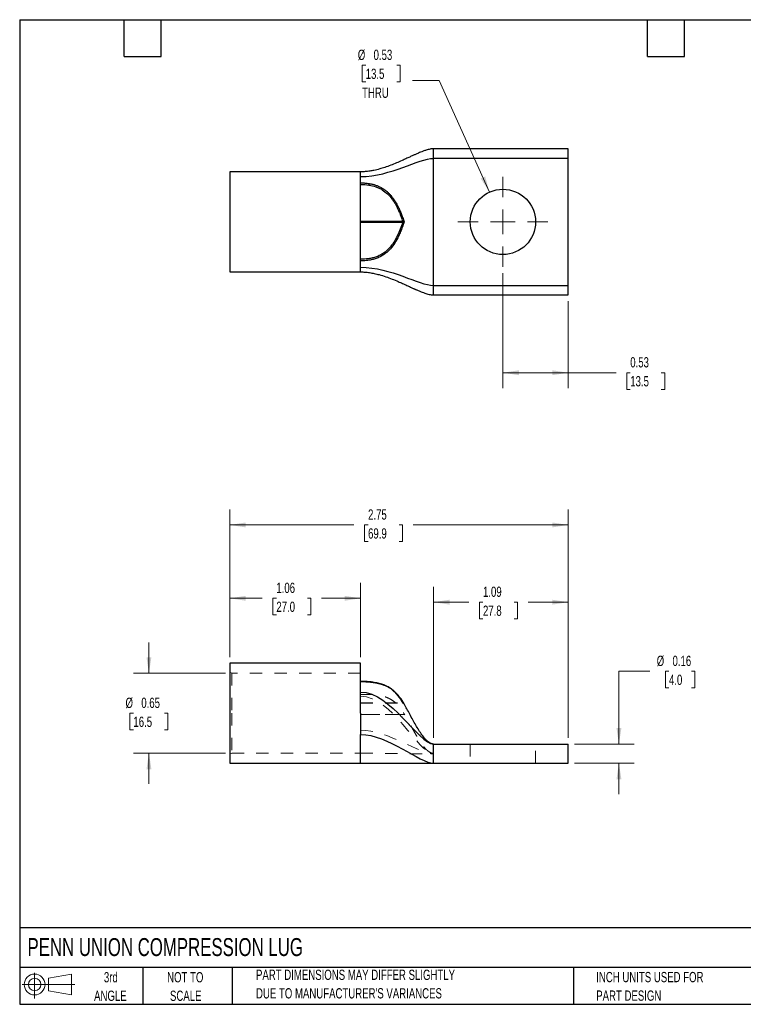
# Model space of a CAD drawing. Header units: inches. Extents: x 0.2 to 10.8, y 0.2 to 8.2.
# Tile 1 of 2: x 0.2 to 6.1, y 0.2 to 8.2. Entities that reach past the tile are written whole.
import ezdxf

# ---------------------------------------------------------------- set-up
doc = ezdxf.new("R2010")
doc.units = ezdxf.units.IN
doc.header["$MEASUREMENT"] = 0
doc.linetypes.add('HIDDEN', pattern=[0.075, 0.05, -0.025])
doc.layers.add('TEXT', color=140, linetype='Continuous', lineweight=25)
doc.styles.add('SLDTEXTSTYLE0', font='TXT', dxfattribs={"width": 0.7})
doc.dimstyles.new('SLDDIMSTYLE0', dxfattribs={"dimtxt": 0.084961, "dimasz": 0.13, "dimexe": 0, "dimexo": 0.0625, "dimgap": 0.02124, "dimtad": 0, "dimtih": 1, "dimtoh": 1, "dimrnd": 1e-09, "dimdsep": 46, "dimtxsty": 'SLDTEXTSTYLE0', "dimsah": 1, "dimcen": 0.09, "dimadec": 0, "dimazin": 2, "dimtfac": 1, "dimtmove": 0, "dimatfit": 0, "dimfxl": 0, "dimfrac": 2, "dimtolj": 1, "dimtzin": 12, "dimarcsym": 0})
doc.dimstyles.new('SLDDIMSTYLE1', dxfattribs={"dimtxt": 0.084961, "dimasz": 0.13, "dimexe": 0, "dimexo": 0.0625, "dimgap": 0.02124, "dimtad": 0, "dimtih": 1, "dimtoh": 1, "dimrnd": 1e-09, "dimzin": 12, "dimdsep": 46, "dimtxsty": 'SLDTEXTSTYLE0', "dimsah": 1, "dimcen": 0.09, "dimadec": 0, "dimazin": 3, "dimtfac": 1, "dimtofl": 0, "dimtmove": 0, "dimatfit": 3, "dimfxl": 0, "dimfrac": 2, "dimtolj": 1, "dimtzin": 12, "dimarcsym": 0})
doc.dimstyles.new('SLDDIMSTYLE2', dxfattribs={"dimtxt": 0.084961, "dimasz": 0.13, "dimexe": 0, "dimexo": 0.0625, "dimgap": 0.02124, "dimtad": 0, "dimtih": 1, "dimtoh": 1, "dimrnd": 1e-09, "dimdsep": 46, "dimtxsty": 'SLDTEXTSTYLE0', "dimsah": 1, "dimcen": 0.09, "dimadec": 0, "dimazin": 2, "dimtfac": 1, "dimtofl": 0, "dimtmove": 0, "dimatfit": 3, "dimfxl": 0, "dimfrac": 2, "dimtolj": 1, "dimtzin": 12, "dimarcsym": 0})
doc.dimstyles.new('SLDDIMSTYLE3', dxfattribs={"dimtxt": 0.084961, "dimasz": 0.13, "dimexe": 0, "dimexo": 0.0625, "dimgap": 0.02124, "dimtad": 0, "dimtih": 1, "dimtoh": 1, "dimrnd": 1e-09, "dimdsep": 46, "dimtxsty": 'SLDTEXTSTYLE0', "dimsah": 1, "dimcen": 0, "dimadec": 0, "dimazin": 2, "dimtfac": 1, "dimtofl": 0, "dimtmove": 0, "dimatfit": 3, "dimfxl": 0, "dimfrac": 2, "dimtolj": 1, "dimtzin": 12, "dimarcsym": 0})

# ---------------------------------------------------------------- blocks, each defined once
blk = doc.blocks.new('Block11')
at = {"color": 7, "linetype": 'Continuous', "lineweight": 18}
for p, q in [((0.1019, 0.2091), (0.1019, 0)), ((0.2157, 0.1641), (0.4006, 0.1981)), ((0.2157, 0.0628), (0.2157, 0.1641)), ((0.4006, 0.1981), (0.4006, 0.0288)), ((0, 0.1135), (0.4281, 0.1135)), ((0.2157, 0.0628), (0.4006, 0.0288))]:
    blk.add_line(p, q, dxfattribs=at)
for radius in [0.0846, 0.0506]:
    blk.add_circle((0.1019, 0.1135), radius, dxfattribs=at)
blk = doc.blocks.new('Block12')
at = {"color": 7, "linetype": 'Continuous'}
blk.add_blockref('Block11', (0, 0), dxfattribs=at)
blk = doc.blocks.new('_D')
at = {"color": 7, "linetype": 'Continuous', "lineweight": 0}
for p, q in [((5.3686, 2.9557), (5.1186, 2.9557)), ((5.1186, 2.9557), (5.1186, 2.3646)), ((5.5251, 2.9557), (5.4966, 2.9557)), ((5.4966, 2.9557), (5.4966, 2.8206)), ((5.7069, 2.9557), (5.7355, 2.9557)), ((5.7355, 2.9557), (5.7355, 2.8206)), ((5.4966, 2.8206), (5.5251, 2.8206)), ((5.7355, 2.8206), (5.7069, 2.8206)), ((4.7568, 2.3646), (5.2436, 2.3646)), ((4.7568, 2.2086), (5.2436, 2.2086)), ((5.1186, 2.2086), (5.1186, 1.9586))]:
    blk.add_line(p, q, dxfattribs=at)
at = {"color": 7, "linetype": 'Continuous', "lineweight": 18}
for points in [[(5.1186, 2.3646), (5.1386, 2.4946), (5.0986, 2.4946)], [(5.1186, 2.2086), (5.0986, 2.0786), (5.1386, 2.0786)]]:
    blk.add_solid(points, dxfattribs=at)
at = {"color": 7, "linetype": 'Continuous', "lineweight": 18, "char_height": 0.08333, "attachment_point": 1, "style": 'SLDTEXTSTYLE0'}
for s, insert in [('%%c', (5.4257, 3.0821)), ('0.16', (5.5539, 3.0821)), ('4.0', (5.5251, 2.928))]:
    blk.add_mtext(s, dxfattribs=dict(at, insert=insert))
blk = doc.blocks.new('_D_1')
at = {"color": 7, "linetype": 'Continuous', "lineweight": 0}
for p, q in [((3.6128, 2.4146), (3.6128, 3.6424)), ((4.7068, 2.4146), (4.7068, 3.6424)), ((3.6128, 3.5174), (3.8989, 3.5174)), ((4.014, 3.5174), (3.9855, 3.5174)), ((3.9855, 3.5174), (3.9855, 3.3824)), ((4.2665, 3.5174), (4.295, 3.5174)), ((4.295, 3.5174), (4.295, 3.3824)), ((4.7068, 3.5174), (4.3816, 3.5174)), ((3.9855, 3.3824), (4.014, 3.3824)), ((4.295, 3.3824), (4.2665, 3.3824))]:
    blk.add_line(p, q, dxfattribs=at)
at = {"color": 7, "linetype": 'Continuous', "lineweight": 18}
for points in [[(3.6128, 3.5174), (3.7428, 3.4974), (3.7428, 3.5374)], [(4.7068, 3.5174), (4.5768, 3.5374), (4.5768, 3.4974)]]:
    blk.add_solid(points, dxfattribs=at)
at = {"color": 7, "linetype": 'Continuous', "lineweight": 18, "char_height": 0.08333, "attachment_point": 1, "style": 'SLDTEXTSTYLE0'}
for s, insert in [('1.09', (4.014, 3.6438)), ('27.8', (4.014, 3.4898))]:
    blk.add_mtext(s, dxfattribs=dict(at, insert=insert))
blk = doc.blocks.new('_D_2')
at = {"color": 7, "linetype": 'Continuous', "lineweight": 0}
for p, q in [((1.9568, 3.0716), (1.9568, 3.6739)), ((3.0198, 3.0716), (3.0198, 3.6739)), ((1.9568, 3.5489), (2.22, 3.5489)), ((2.3352, 3.5489), (2.3066, 3.5489)), ((2.3066, 3.5489), (2.3066, 3.4139)), ((2.5876, 3.5489), (2.6162, 3.5489)), ((2.6162, 3.5489), (2.6162, 3.4139)), ((3.0198, 3.5489), (2.7028, 3.5489)), ((2.3066, 3.4139), (2.3352, 3.4139)), ((2.6162, 3.4139), (2.5876, 3.4139))]:
    blk.add_line(p, q, dxfattribs=at)
at = {"color": 7, "linetype": 'Continuous', "lineweight": 18}
for points in [[(1.9568, 3.5489), (2.0868, 3.5289), (2.0868, 3.5689)], [(3.0198, 3.5489), (2.8898, 3.5689), (2.8898, 3.5289)]]:
    blk.add_solid(points, dxfattribs=at)
at = {"color": 7, "linetype": 'Continuous', "lineweight": 18, "char_height": 0.08333, "attachment_point": 1, "style": 'SLDTEXTSTYLE0'}
for s, insert in [('1.06', (2.3352, 3.6754)), ('27.0', (2.3352, 3.5213))]:
    blk.add_mtext(s, dxfattribs=dict(at, insert=insert))
blk = doc.blocks.new('_D_3')
at = {"color": 7, "linetype": 'Continuous', "lineweight": 0}
for p, q in [((1.3001, 2.9401), (1.3001, 3.1901)), ((1.9224, 2.9401), (1.1751, 2.9401)), ((1.1739, 2.6148), (1.1453, 2.6148)), ((1.1453, 2.6148), (1.1453, 2.4798)), ((1.4263, 2.6148), (1.4549, 2.6148)), ((1.4549, 2.6148), (1.4549, 2.4798)), ((1.1453, 2.4798), (1.1739, 2.4798)), ((1.4549, 2.4798), (1.4263, 2.4798)), ((1.9224, 2.2901), (1.1751, 2.2901)), ((1.3001, 2.2901), (1.3001, 2.0401))]:
    blk.add_line(p, q, dxfattribs=at)
at = {"color": 7, "linetype": 'Continuous', "lineweight": 18}
for points in [[(1.3001, 2.9401), (1.3201, 3.0701), (1.2801, 3.0701)], [(1.3001, 2.2901), (1.2801, 2.1601), (1.3201, 2.1601)]]:
    blk.add_solid(points, dxfattribs=at)
at = {"color": 7, "linetype": 'Continuous', "lineweight": 18, "char_height": 0.08333, "attachment_point": 1, "style": 'SLDTEXTSTYLE0'}
for s, insert in [('%%c', (1.1097, 2.7413)), ('0.65', (1.238, 2.7413)), ('16.5', (1.1739, 2.5872))]:
    blk.add_mtext(s, dxfattribs=dict(at, insert=insert))
blk = doc.blocks.new('_D_4')
at = {"color": 7, "linetype": 'Continuous', "lineweight": 0}
for p, q in [((1.9568, 3.0716), (1.9568, 4.2699)), ((4.7068, 2.4146), (4.7068, 4.2699)), ((1.9568, 4.1449), (2.9653, 4.1449)), ((3.0804, 4.1449), (3.0519, 4.1449)), ((3.0519, 4.1449), (3.0519, 4.0098)), ((3.3329, 4.1449), (3.3614, 4.1449)), ((3.3614, 4.1449), (3.3614, 4.0098)), ((4.7068, 4.1449), (3.4481, 4.1449)), ((3.0519, 4.0098), (3.0804, 4.0098)), ((3.3614, 4.0098), (3.3329, 4.0098))]:
    blk.add_line(p, q, dxfattribs=at)
at = {"color": 7, "linetype": 'Continuous', "lineweight": 18}
for points in [[(1.9568, 4.1449), (2.0868, 4.1249), (2.0868, 4.1649)], [(4.7068, 4.1449), (4.5768, 4.1649), (4.5768, 4.1249)]]:
    blk.add_solid(points, dxfattribs=at)
at = {"color": 7, "linetype": 'Continuous', "lineweight": 18, "char_height": 0.08333, "attachment_point": 1, "style": 'SLDTEXTSTYLE0'}
for s, insert in [('2.75', (3.0804, 4.2713)), ('69.9', (3.0804, 4.1172))]:
    blk.add_mtext(s, dxfattribs=dict(at, insert=insert))
blk = doc.blocks.new('_D_7')
at = {"color": 7, "linetype": 'Continuous', "lineweight": 0}
for p, q in [((3.0611, 7.8799), (3.0326, 7.8799)), ((3.0326, 7.8799), (3.0326, 7.7449)), ((3.3136, 7.8799), (3.3421, 7.8799)), ((3.3421, 7.8799), (3.3421, 7.7449)), ((3.0326, 7.7449), (3.0611, 7.7449)), ((3.3421, 7.7449), (3.3136, 7.7449)), ((3.659, 7.7565), (3.4402, 7.7565)), ((4.0669, 6.8493), (3.659, 7.7565))]:
    blk.add_line(p, q, dxfattribs=at)
at = {"color": 7, "linetype": 'Continuous', "lineweight": 18}
blk.add_solid([(4.0669, 6.8493), (4.0318, 6.9761), (3.9954, 6.9597)], dxfattribs=at)
at = {"color": 7, "linetype": 'Continuous', "lineweight": 18, "char_height": 0.08333, "attachment_point": 1, "style": 'SLDTEXTSTYLE0'}
for s, insert in [('%%c', (2.997, 8.0063)), ('0.53', (3.1252, 8.0063)), ('13.5', (3.0611, 7.8523)), ('THRU', (3.032, 7.6982))]:
    blk.add_mtext(s, dxfattribs=dict(at, insert=insert))
blk = doc.blocks.new('_D_8')
at = {"color": 7, "linetype": 'Continuous', "lineweight": 0}
for p, q in [((4.1758, 6.1917), (4.1758, 5.2565)), ((4.7068, 5.9632), (4.7068, 5.2565)), ((4.1758, 5.3815), (4.7068, 5.3815)), ((4.7068, 5.3815), (5.0953, 5.3815)), ((5.2105, 5.3815), (5.182, 5.3815)), ((5.182, 5.3815), (5.182, 5.2465)), ((5.463, 5.3815), (5.4915, 5.3815)), ((5.4915, 5.3815), (5.4915, 5.2465)), ((5.182, 5.2465), (5.2105, 5.2465)), ((5.4915, 5.2465), (5.463, 5.2465))]:
    blk.add_line(p, q, dxfattribs=at)
at = {"color": 7, "linetype": 'Continuous', "lineweight": 18}
for points in [[(4.1758, 5.3815), (4.3058, 5.3615), (4.3058, 5.4015)], [(4.7068, 5.3815), (4.5768, 5.4015), (4.5768, 5.3615)]]:
    blk.add_solid(points, dxfattribs=at)
at = {"color": 7, "linetype": 'Continuous', "lineweight": 18, "char_height": 0.08333, "attachment_point": 1, "style": 'SLDTEXTSTYLE0'}
for s, insert in [('0.53', (5.2105, 5.508)), ('13.5', (5.2105, 5.3539))]:
    blk.add_mtext(s, dxfattribs=dict(at, insert=insert))
blk = doc.blocks.new('SW_CENTERMARKSYMBOL_0')
at = {"color": 0, "linetype": 'Continuous', "lineweight": 18}
for p, q in [((0, 0.2), (0, 0.3655)), ((0, 0), (0, 0.1)), ((-0.2, 0), (-0.3655, 0)), ((0, 0), (-0.1, 0)), ((0, 0), (0, -0.1)), ((0, 0), (0.1, 0)), ((0.2, 0), (0.3655, 0)), ((0, -0.2), (0, -0.3655))]:
    blk.add_line(p, q, dxfattribs=at)

msp = doc.modelspace()

# ---------------------------------------------------------------- linework, layer by layer
for p, q in [((4.7068, 7.2012), (3.6128, 7.2012)), ((4.7068, 7.1232), (4.7068, 7.2012)), ((3.6128, 6.0912), (3.6128, 7.1232)), ((4.7068, 7.1232), (3.6128, 7.1232)), ((4.7068, 6.0912), (4.7068, 7.1232)), ((3.0198, 7.0137), (1.9568, 7.0137)), ((1.9568, 7.0137), (1.9568, 6.2007)), ((3.0198, 6.2903), (3.0198, 6.924)), ((3.0198, 6.6122), (3.3614, 6.6122)), ((3.3614, 6.6022), (3.0198, 6.6022)), ((3.3614, 6.6022), (3.3614, 6.6122)), ((1.9568, 6.2007), (3.0198, 6.2007)), ((3.6128, 6.0912), (4.7068, 6.0912)), ((4.7068, 6.0132), (4.7068, 6.0912)), ((3.6128, 6.0132), (4.7068, 6.0132)), ((3.0198, 3.0216), (1.9568, 3.0216)), ((1.9568, 3.0216), (1.9568, 2.6151)), ((3.0198, 2.8697), (3.0198, 3.0216)), ((1.9568, 2.6151), (1.9568, 2.2086)), ((3.6128, 2.3646), (4.7068, 2.3646)), ((4.7068, 2.2086), (4.7068, 2.3646)), ((1.9568, 2.2086), (3.0198, 2.2086)), ((3.0198, 2.2086), (3.6128, 2.2086)), ((3.6128, 2.2086), (4.7068, 2.2086))]:
    msp.add_line(p, q)
at = {"color": 7, "linetype": 'HIDDEN', "lineweight": 18}
for p, q in [((1.9724, 2.9401), (1.9568, 2.9491)), ((1.9724, 2.9401), (1.9724, 2.6151)), ((3.0198, 2.9401), (1.9724, 2.9401)), ((3.0198, 2.8697), (3.0198, 2.8348)), ((3.0198, 2.768), (3.0198, 2.8348)), ((3.0198, 2.6054), (3.0198, 2.768)), ((3.3212, 2.764), (3.3326, 2.7509)), ((3.0198, 2.6995), (3.3614, 2.6995)), ((3.0198, 2.6981), (3.3614, 2.6981)), ((3.3614, 2.6995), (3.3614, 2.6981)), ((3.3734, 2.69), (3.372, 2.6916)), ((3.372, 2.6916), (3.3734, 2.69)), ((1.9724, 2.6151), (1.9724, 2.2901)), ((3.3766, 2.6054), (3.0198, 2.6054)), ((3.0198, 2.6054), (3.0198, 2.604)), ((3.0198, 2.604), (3.3773, 2.604)), ((3.9103, 2.3646), (3.9103, 2.2086)), ((4.4413, 2.2086), (4.4413, 2.3646)), ((1.9568, 2.2811), (1.9724, 2.2901)), ((1.9724, 2.2901), (3.0198, 2.2901)), ((3.6128, 2.2891), (3.6128, 2.2841))]:
    msp.add_line(p, q, dxfattribs=at)
at = {"color": 7, "linetype": 'HIDDEN', "lineweight": 18, "flags": 128}
msp.add_lwpolyline([(3.0889, 2.8671), (3.0888, 2.8683), (3.0887, 2.8693), (3.0885, 2.87), (3.0883, 2.8704), (3.088, 2.8706), (3.0877, 2.8704), (3.0874, 2.87), (3.0871, 2.8693)], dxfattribs=at)
msp.add_circle((4.1758, 6.6072), 0.2655)
for centre, radius, start, end in [((2.9946, 6.9254), 0.0945, 348.32325, 355.9243), ((3.265, 6.8115), 0.0199, 297.84976, 328.6396)]:
    msp.add_arc(centre, radius, start, end)
at = {"color": 7, "linetype": 'HIDDEN', "lineweight": 18}
msp.add_arc((3.2766, 2.7983), 0.00656, 53.76072, 110.95061, dxfattribs=at)
for points, knots in [([(3.6128, 7.2012), (3.608, 7.201), (3.5983, 7.2006), (3.5779, 7.1972), (3.554, 7.1908), (3.529, 7.182), (3.5084, 7.1739), (3.4917, 7.1669), (3.4779, 7.1609), (3.4624, 7.1541), (3.443, 7.1453), (3.4172, 7.1335), (3.3879, 7.1199), (3.3523, 7.1038), (3.3114, 7.0859), (3.265, 7.067), (3.2195, 7.0505), (3.1741, 7.0365), (3.1333, 7.0263), (3.0941, 7.0192), (3.0578, 7.0147), (3.0326, 7.014), (3.0198, 7.0137)], [0, 0, 0, 0, 0.0200983, 0.0407723, 0.0894271, 0.1335247, 0.1688937, 0.1994505, 0.2248794, 0.2455715, 0.2857369, 0.3345307, 0.3918655, 0.4526052, 0.5355721, 0.6193317, 0.703201, 0.7711875, 0.843908, 0.894428, 0.9463656, 1, 1, 1, 1]), ([(3.0198, 6.924), (3.0236, 6.924), (3.0313, 6.9239), (3.0428, 6.9235), (3.0543, 6.9228), (3.0658, 6.9217), (3.0773, 6.9204), (3.085, 6.9192), (3.0889, 6.9187)], [0, 0, 0, 0, 0.165243, 0.330717, 0.496677, 0.663374, 0.83106, 1, 1, 1, 1]), ([(3.0871, 6.9062), (3.1066, 6.9033), (3.1254, 6.8988), (3.1525, 6.8895), (3.1614, 6.886), (3.1787, 6.8779), (3.1871, 6.8733), (3.2111, 6.8586), (3.2255, 6.8473), (3.2518, 6.8221), (3.2637, 6.8083), (3.2743, 6.7939)], [0, 0, 0, 0, 0.25, 0.25, 0.375, 0.375, 0.5, 0.5, 0.75, 0.75, 1, 1, 1, 1]), ([(3.0889, 6.9187), (3.0928, 6.918), (3.1006, 6.9167), (3.1123, 6.9142), (3.1239, 6.9113), (3.1355, 6.908), (3.1525, 6.9023), (3.1746, 6.8932), (3.198, 6.8804), (3.2181, 6.8667), (3.235, 6.8531), (3.2514, 6.8376), (3.2674, 6.8203), (3.277, 6.8077), (3.282, 6.8012)], [0, 0, 0, 0, 0.049059, 0.098391, 0.148104, 0.198319, 0.249176, 0.371582, 0.499304, 0.590146, 0.684818, 0.784164, 0.888981, 1, 1, 1, 1]), ([(3.282, 6.8012), (3.2844, 6.7978), (3.2893, 6.7911), (3.2963, 6.7805), (3.3032, 6.7695), (3.3099, 6.758), (3.3165, 6.746), (3.323, 6.7335), (3.3294, 6.7205), (3.3382, 6.7015), (3.349, 6.6757), (3.3616, 6.6424), (3.3694, 6.6192), (3.3734, 6.6072)], [0, 0, 0, 0, 0.055989, 0.113728, 0.173274, 0.234677, 0.297979, 0.363214, 0.430407, 0.499575, 0.655083, 0.821909, 1, 1, 1, 1]), ([(3.2743, 6.7939), (3.2764, 6.791), (3.2814, 6.7841), (3.289, 6.7728), (3.2961, 6.7613), (3.3046, 6.7466), (3.3142, 6.7286), (3.326, 6.704), (3.336, 6.6808), (3.3457, 6.6565), (3.3537, 6.6348), (3.359, 6.619), (3.3614, 6.6122)], [0, 0, 0, 0, 0.051798, 0.125143, 0.197457, 0.249926, 0.37471, 0.499718, 0.654716, 0.749853, 0.891322, 1, 1, 1, 1]), ([(3.3734, 6.6072), (3.3711, 6.6001), (3.3665, 6.5863), (3.3593, 6.566), (3.352, 6.5465), (3.3445, 6.528), (3.3369, 6.5103), (3.3226, 6.4789), (3.3001, 6.4372), (3.2688, 6.3945), (3.2398, 6.365), (3.214, 6.3442), (3.186, 6.3267), (3.155, 6.3125), (3.1226, 6.3021), (3.0924, 6.2959), (3.0658, 6.2925), (3.0428, 6.2907), (3.0274, 6.2904), (3.0198, 6.2903)], [0, 0, 0, 0, 0.0457741, 0.0899371, 0.1324715, 0.1733701, 0.2126355, 0.250281, 0.383836, 0.4994774, 0.5645042, 0.6250469, 0.689128, 0.749885, 0.8133369, 0.8751035, 0.9171444, 0.9586926, 1, 1, 1, 1]), ([(3.3614, 6.6022), (3.3552, 6.5838), (3.3487, 6.5655), (3.3343, 6.5291), (3.3265, 6.5111), (3.3092, 6.4758), (3.2997, 6.4586), (3.2783, 6.4252), (3.2663, 6.409), (3.2386, 6.3786), (3.2231, 6.3647), (3.1968, 6.3467), (3.1876, 6.3412), (3.1686, 6.3315), (3.1587, 6.3272), (3.1383, 6.3198), (3.1277, 6.3166), (3.1063, 6.3114), (3.0956, 6.3093), (3.0632, 6.3046), (3.0416, 6.3031), (3.0198, 6.3031)], [0, 0, 0, 0, 0.125, 0.125, 0.25, 0.25, 0.375, 0.375, 0.5, 0.5, 0.625, 0.625, 0.6875, 0.6875, 0.75, 0.75, 0.8125, 0.8125, 0.875, 0.875, 1, 1, 1, 1]), ([(3.3614, 6.6122), (3.3619, 6.612), (3.363, 6.6118), (3.3648, 6.6112), (3.3667, 6.6106), (3.3683, 6.6099), (3.3698, 6.6092), (3.3713, 6.6085), (3.3725, 6.6078), (3.3731, 6.6073), (3.3734, 6.6072)], [0, 0, 0, 0, 0.099372, 0.215586, 0.349126, 0.499954, 0.609777, 0.749074, 0.91063, 1, 1, 1, 1]), ([(3.3734, 6.6072), (3.3731, 6.607), (3.3725, 6.6065), (3.3713, 6.6058), (3.3699, 6.6051), (3.3681, 6.6043), (3.3661, 6.6035), (3.3637, 6.6027), (3.3621, 6.6023), (3.3614, 6.6022)], [0, 0, 0, 0, 0.089699, 0.25012, 0.390528, 0.500136, 0.697395, 0.86385, 1, 1, 1, 1]), ([(3.0198, 6.2006), (3.0316, 6.2004), (3.0561, 6.1998), (3.0934, 6.1953), (3.1321, 6.1882), (3.1764, 6.1773), (3.2247, 6.1622), (3.2758, 6.1432), (3.321, 6.1244), (3.3605, 6.1069), (3.3934, 6.0919), (3.4221, 6.0786), (3.4416, 6.0696), (3.4535, 6.0643), (3.4594, 6.0616), (3.4648, 6.0592), (3.4704, 6.0567), (3.4777, 6.0535), (3.4883, 6.0489), (3.5026, 6.0428), (3.5202, 6.0358), (3.5387, 6.0289), (3.5574, 6.0228), (3.5752, 6.018), (3.5936, 6.0141), (3.6065, 6.0135), (3.6128, 6.0132)], [0, 0, 0, 0, 0.049493, 0.102557, 0.160007, 0.222312, 0.309655, 0.399197, 0.489223, 0.555899, 0.620398, 0.67546, 0.719296, 0.731526, 0.742611, 0.752582, 0.761473, 0.773966, 0.79383, 0.820367, 0.852499, 0.88868, 0.917256, 0.945938, 0.973712, 1, 1, 1, 1]), ([(3.3221, 2.7639), (3.317, 2.7696), (3.3073, 2.7803), (3.2913, 2.795), (3.2754, 2.8078), (3.2595, 2.8188), (3.243, 2.8286), (3.2261, 2.8371), (3.2097, 2.8441), (3.197, 2.8488), (3.1864, 2.8522), (3.1757, 2.8555), (3.1608, 2.8593), (3.1414, 2.8635), (3.1174, 2.8675), (3.0887, 2.8707), (3.0557, 2.873), (3.0322, 2.8733), (3.0198, 2.8735)], [0, 0, 0, 0, 0.092702, 0.176429, 0.249367, 0.31602, 0.37706, 0.440184, 0.495044, 0.537677, 0.558542, 0.589793, 0.631793, 0.684764, 0.748859, 0.822785, 0.906296, 1, 1, 1, 1]), ([(3.3229, 2.7624), (3.3191, 2.7668), (3.3092, 2.7783), (3.2899, 2.796), (3.2664, 2.8137), (3.2413, 2.8285), (3.2155, 2.8404), (3.1868, 2.8505), (3.1554, 2.8583), (3.1223, 2.8639), (3.0882, 2.8674), (3.054, 2.8694), (3.0312, 2.8696), (3.0198, 2.8697)], [0, 0, 0, 0, 0.0723192, 0.186693, 0.3023961, 0.3900775, 0.4781856, 0.5665022, 0.6541682, 0.7423773, 0.8292884, 0.914828, 1, 1, 1, 1]), ([(3.3734, 2.69), (3.3669, 2.7009), (3.354, 2.7227), (3.337, 2.7469), (3.3252, 2.7598), (3.3229, 2.7624)], [0, 0, 0, 0, 0.444282, 0.890962, 1, 1, 1, 1]), ([(3.3546, 2.7207), (3.355, 2.7201), (3.3623, 2.71), (3.368, 2.6996), (3.3734, 2.69)], [0, 0, 0, 0, 0.06451, 1, 1, 1, 1]), ([(3.6128, 2.3646), (3.6065, 2.3653), (3.5936, 2.3668), (3.5759, 2.3768), (3.5593, 2.39), (3.5395, 2.4107), (3.5171, 2.4398), (3.4923, 2.4778), (3.4678, 2.5192), (3.4436, 2.5624), (3.4196, 2.6062), (3.3964, 2.6488), (3.3808, 2.6766), (3.3734, 2.69)], [0, 0, 0, 0, 0.045413, 0.093088, 0.144468, 0.199149, 0.299811, 0.410365, 0.527544, 0.648117, 0.769263, 0.889303, 1, 1, 1, 1]), ([(3.0198, 2.2086), (3.0198, 2.2086), (3.0198, 2.2141), (3.0198, 2.2356), (3.0198, 2.2516), (3.0198, 2.2929), (3.0198, 2.3182), (3.0198, 2.376), (3.0198, 2.4085), (3.0198, 2.4433)], [0, 0, 0, 0, 0.25, 0.25, 0.5, 0.5, 0.75, 0.75, 1, 1, 1, 1])]:
    msp.add_open_spline(points, degree=3, knots=knots)
for points in [[(3.6128, 7.1232), (3.6128, 7.1357), (3.6128, 7.1581), (3.6128, 7.1827), (3.6128, 7.1978), (3.6128, 7.2012), (3.6128, 7.2012)], [(3.0198, 6.9756), (3.2674, 6.9756), (3.489, 7.1232), (3.6128, 7.1232)], [(3.0198, 6.9756), (3.0198, 7.0006), (3.0198, 7.0137), (3.0198, 7.0137)], [(3.0198, 6.924), (3.0198, 6.9444), (3.0198, 6.9618), (3.0198, 6.9756)], [(3.0198, 6.9112), (3.0423, 6.9112), (3.0651, 6.9096), (3.0871, 6.9062)], [(3.0198, 6.2388), (3.0198, 6.2525), (3.0198, 6.2699), (3.0198, 6.2903)], [(3.0198, 6.2388), (3.2674, 6.2388), (3.489, 6.0912), (3.6128, 6.0912)], [(3.0198, 6.2007), (3.0198, 6.2007), (3.0198, 6.2138), (3.0198, 6.2388)], [(3.6128, 6.0132), (3.6128, 6.0132), (3.6128, 6.0165), (3.6128, 6.0316), (3.6128, 6.0563), (3.6128, 6.0787), (3.6128, 6.0912)], [(3.0198, 2.7869), (3.0198, 2.8164), (3.0198, 2.8443), (3.0198, 2.8697)], [(3.0198, 2.6151), (3.0198, 2.6742), (3.0198, 2.7333), (3.0198, 2.7869)], [(3.0198, 2.7869), (3.2674, 2.7869), (3.489, 2.3646), (3.6128, 2.3646)], [(3.0198, 2.6151), (3.0198, 2.5989), (3.0198, 2.5664), (3.0198, 2.5202), (3.0198, 2.4789), (3.0198, 2.4546), (3.0198, 2.4433)], [(3.0198, 2.4433), (3.238, 2.4433), (3.5037, 2.2086), (3.6128, 2.2086)], [(3.6128, 2.2866), (3.6128, 2.2959), (3.6128, 2.3147), (3.6128, 2.3398), (3.6128, 2.3588), (3.6128, 2.3646), (3.6128, 2.3646)], [(3.6128, 2.2086), (3.6128, 2.2086), (3.6128, 2.2144), (3.6128, 2.2334), (3.6128, 2.2585), (3.6128, 2.2772), (3.6128, 2.2866)]]:
    msp.add_open_spline(points, degree=3)
for points, knots in [([(3.3614, 2.6995), (3.3552, 2.7101), (3.3487, 2.7207), (3.3343, 2.7416), (3.3265, 2.7521), (3.3092, 2.7724), (3.2997, 2.7824), (3.2783, 2.8017), (3.2663, 2.811), (3.2386, 2.8285), (3.2231, 2.8366), (3.1968, 2.847), (3.1876, 2.8501), (3.1686, 2.8557), (3.1587, 2.8582), (3.1383, 2.8625), (3.1277, 2.8644), (3.1063, 2.8674), (3.0956, 2.8686), (3.0632, 2.8713), (3.0416, 2.8721), (3.0198, 2.8721)], [0, 0, 0, 0, 0.125, 0.125, 0.25, 0.25, 0.375, 0.375, 0.5, 0.5, 0.625, 0.625, 0.6875, 0.6875, 0.75, 0.75, 0.8125, 0.8125, 0.875, 0.875, 1, 1, 1, 1]), ([(3.0198, 2.8697), (3.0236, 2.8697), (3.0313, 2.8697), (3.0428, 2.8695), (3.0543, 2.8691), (3.0658, 2.8686), (3.0773, 2.868), (3.085, 2.8674), (3.0889, 2.8671)], [0, 0, 0, 0, 0.165243, 0.330717, 0.496677, 0.663374, 0.83106, 1, 1, 1, 1]), ([(3.0871, 2.8693), (3.1066, 2.8675), (3.1254, 2.865), (3.1525, 2.8596), (3.1614, 2.8576), (3.1787, 2.8529), (3.1871, 2.8503), (3.2111, 2.8418), (3.2255, 2.8352), (3.2518, 2.8207), (3.2637, 2.8127), (3.2743, 2.8044)], [0, 0, 0, 0, 0.25, 0.25, 0.375, 0.375, 0.5, 0.5, 0.75, 0.75, 1, 1, 1, 1]), ([(3.0889, 2.8671), (3.0928, 2.8668), (3.1006, 2.8661), (3.1123, 2.8648), (3.1239, 2.8633), (3.1355, 2.8616), (3.1525, 2.8586), (3.1746, 2.8537), (3.198, 2.8467), (3.2181, 2.8391), (3.235, 2.8314), (3.2514, 2.8226), (3.2674, 2.8127), (3.277, 2.8054), (3.282, 2.8017)], [0, 0, 0, 0, 0.049059, 0.098391, 0.148104, 0.198319, 0.249176, 0.371582, 0.499304, 0.590146, 0.684818, 0.784164, 0.888981, 1, 1, 1, 1]), ([(3.2743, 2.8044), (3.2764, 2.8027), (3.2814, 2.7987), (3.289, 2.7922), (3.2961, 2.7856), (3.3046, 2.7771), (3.3142, 2.7667), (3.326, 2.7525), (3.336, 2.7391), (3.3457, 2.7251), (3.3537, 2.7126), (3.359, 2.7034), (3.3614, 2.6995)], [0, 0, 0, 0, 0.051798, 0.125143, 0.197457, 0.249926, 0.37471, 0.499718, 0.654716, 0.749853, 0.891322, 1, 1, 1, 1]), ([(3.282, 2.8017), (3.2925, 2.793), (3.3071, 2.7809), (3.3181, 2.7677), (3.3212, 2.764)], [0, 0, 0, 0, 0.714355, 1, 1, 1, 1]), ([(3.0198, 2.768), (3.0423, 2.768), (3.0649, 2.768), (3.0986, 2.767), (3.1098, 2.7666), (3.1322, 2.7651), (3.1433, 2.7641), (3.1651, 2.7614), (3.1757, 2.7596), (3.1963, 2.7551), (3.2064, 2.7524), (3.2252, 2.7463), (3.234, 2.7429), (3.2506, 2.7353), (3.2584, 2.7312), (3.2801, 2.7183), (3.2925, 2.709), (3.3145, 2.6895), (3.3242, 2.6793), (3.3503, 2.6483), (3.3642, 2.627), (3.3766, 2.6054)], [0, 0, 0, 0, 0.125, 0.125, 0.1875, 0.1875, 0.25, 0.25, 0.3125, 0.3125, 0.375, 0.375, 0.4375, 0.4375, 0.5, 0.5, 0.625, 0.625, 0.75, 0.75, 1, 1, 1, 1]), ([(3.372, 2.6916), (3.3709, 2.6933), (3.3689, 2.696), (3.365, 2.6986), (3.3626, 2.6992), (3.3614, 2.6995)], [0, 0, 0, 0, 0.452216, 0.737756, 1, 1, 1, 1]), ([(3.3614, 2.6995), (3.3626, 2.6992), (3.365, 2.6986), (3.3684, 2.6964), (3.3699, 2.6943), (3.3707, 2.6932)], [0, 0, 0, 0, 0.311053, 0.649739, 1, 1, 1, 1]), ([(3.3614, 2.6981), (3.3625, 2.698), (3.3648, 2.6978), (3.3681, 2.696), (3.3711, 2.6934), (3.3726, 2.6911), (3.3734, 2.69)], [0, 0, 0, 0, 0.216156, 0.46026, 0.725524, 1, 1, 1, 1]), ([(3.0198, 2.6028), (3.0198, 2.5922), (3.0198, 2.5667), (3.0198, 2.527), (3.0198, 2.4841), (3.0198, 2.4569), (3.0198, 2.4433)], [0, 0, 0, 0, 0.194244, 0.462829, 0.731415, 1, 1, 1, 1]), ([(3.0198, 2.6028), (3.0198, 2.5951), (3.0198, 2.5756), (3.0198, 2.5446), (3.0198, 2.5103), (3.0198, 2.4886), (3.0198, 2.4777)], [0, 0, 0, 0, 0.1789371, 0.4526247, 0.7263124, 1, 1, 1, 1]), ([(3.3773, 2.6041), (3.3773, 2.6041), (3.3774, 2.604), (3.3771, 2.6045), (3.3767, 2.6051), (3.3766, 2.6054)], [0, 0, 0, 0, 0.151406, 0.704354, 1, 1, 1, 1]), ([(3.6128, 2.2891), (3.6065, 2.2898), (3.5937, 2.2913), (3.576, 2.3011), (3.5595, 2.3143), (3.5397, 2.3347), (3.5173, 2.3636), (3.4924, 2.4013), (3.4678, 2.4423), (3.4435, 2.4851), (3.4195, 2.5285), (3.3975, 2.5683), (3.3833, 2.5934), (3.3773, 2.6041)], [0, 0, 0, 0, 0.046418, 0.095169, 0.147695, 0.203577, 0.306414, 0.419309, 0.538945, 0.66203, 0.785694, 0.908231, 1, 1, 1, 1]), ([(3.0198, 2.4433), (3.0198, 2.4085), (3.0198, 2.376), (3.0198, 2.3182), (3.0198, 2.2929), (3.0198, 2.2516), (3.0198, 2.2356), (3.0198, 2.2141), (3.0198, 2.2086), (3.0198, 2.2086)], [0, 0, 0, 0, 0.25, 0.25, 0.5, 0.5, 0.75, 0.75, 1, 1, 1, 1]), ([(3.6128, 2.3646), (3.6128, 2.3643), (3.6128, 2.3637), (3.6128, 2.3591), (3.6128, 2.3519), (3.6128, 2.3421), (3.6128, 2.3302), (3.6128, 2.3166), (3.6128, 2.3031), (3.6128, 2.2941), (3.6128, 2.2902)], [0, 0, 0, 0, 0.12877, 0.25754, 0.386311, 0.515081, 0.643851, 0.772621, 0.901392, 1, 1, 1, 1]), ([(3.0198, 2.2901), (3.0385, 2.2901), (3.0752, 2.29), (3.1288, 2.2896), (3.179, 2.2892), (3.2246, 2.2887), (3.2646, 2.2882), (3.299, 2.2878), (3.3294, 2.2874), (3.3583, 2.287), (3.3878, 2.2866), (3.418, 2.2862), (3.4487, 2.2858), (3.4797, 2.2854), (3.5121, 2.2849), (3.546, 2.2846), (3.5798, 2.2842), (3.6022, 2.2841), (3.6128, 2.2841)], [0, 0, 0, 0, 0.094547, 0.1859206, 0.2711861, 0.3484101, 0.4164396, 0.473752, 0.5223225, 0.5704364, 0.6199289, 0.6714012, 0.7232994, 0.7749604, 0.8285975, 0.8870638, 0.946191, 1, 1, 1, 1]), ([(3.6128, 2.283), (3.6128, 2.2791), (3.6128, 2.2701), (3.6128, 2.2566), (3.6128, 2.243), (3.6128, 2.2311), (3.6128, 2.2213), (3.6128, 2.2141), (3.6128, 2.2095), (3.6128, 2.2089), (3.6128, 2.2086)], [0, 0, 0, 0, 0.098608, 0.227379, 0.356149, 0.484919, 0.613689, 0.74246, 0.87123, 1, 1, 1, 1])]:
    msp.add_open_spline(points, degree=3, knots=knots, dxfattribs=at)
for points in [[(3.0198, 2.8721), (3.0423, 2.8721), (3.0651, 2.8712), (3.0871, 2.8693)], [(3.0198, 2.7869), (3.2674, 2.7869), (3.489, 2.3646), (3.6128, 2.3646)], [(3.0198, 2.768), (3.0198, 2.7629), (3.0198, 2.7577), (3.0198, 2.7524)], [(3.0198, 2.7524), (3.2813, 2.7524), (3.4821, 2.2891), (3.6128, 2.2891)], [(3.0198, 2.6151), (3.0198, 2.662), (3.0198, 2.7089), (3.0198, 2.7524)], [(3.0198, 2.4777), (3.0198, 2.5213), (3.0198, 2.5682), (3.0198, 2.6151)], [(3.0198, 2.4777), (3.0198, 2.4491), (3.0198, 2.3971), (3.0198, 2.3374), (3.0198, 2.2992), (3.0198, 2.2855), (3.0198, 2.2992), (3.0198, 2.3374), (3.0198, 2.3971), (3.0198, 2.4491), (3.0198, 2.4777)], [(3.0198, 2.4777), (3.2404, 2.4777), (3.5025, 2.2841), (3.6128, 2.2841)], [(3.0198, 2.4433), (3.238, 2.4433), (3.5037, 2.2086), (3.6128, 2.2086)]]:
    msp.add_open_spline(points, degree=3, dxfattribs=at)
at = {"layer": 'TEXT'}
for p, q in [((0.25, 8.25), (10.75, 8.25)), ((0.25, 8.25), (0.25, 0.25)), ((1.1, 7.95), (1.1, 8.25)), ((1.4, 7.95), (1.4, 8.25)), ((5.35, 7.95), (5.35, 8.25)), ((5.65, 7.95), (5.65, 8.25)), ((1.1, 7.95), (1.4, 7.95)), ((5.35, 7.95), (5.65, 7.95)), ((10.75, 0.8711), (0.25, 0.8711)), ((10.75, 0.55), (0.25, 0.55)), ((1.25, 0.55), (1.25, 0.25)), ((1.9768, 0.55), (1.9768, 0.25)), ((4.7499, 0.55), (4.7499, 0.25)), ((0.25, 0.25), (10.75, 0.25))]:
    msp.add_line(p, q, dxfattribs=at)

# ---------------------------------------------------------------- block references
at = {"color": 7, "linetype": 'Continuous', "lineweight": 0}
msp.add_blockref('SW_CENTERMARKSYMBOL_0', (4.1758, 6.6072), dxfattribs=at)
at = {"layer": 'TEXT'}
msp.add_blockref('Block12', (0.2692, 0.2974), dxfattribs=at)

# ---------------------------------------------------------------- texts
at = {"layer": 'TEXT', "style": 'SLDTEXTSTYLE0'}
for s, insert, char_height, attachment_point in [('PENN UNION COMPRESSION LUG', (0.3136, 0.788), 0.145833, 1), ('3rd', (0.9906, 0.5117), 0.08333, 2), ('NOT TO', (1.5951, 0.5117), 0.08333, 2), ('PART DIMENSIONS MAY DIFFER SLIGHTLY', (2.1701, 0.5315), 0.083333, 1), ('INCH UNITS USED FOR', (4.9342, 0.5129), 0.083333, 1), ('ANGLE', (0.9868, 0.3612), 0.08333, 2), ('SCALE', (1.5989, 0.3612), 0.08333, 2), ("DUE TO MANUFACTURER'S VARIANCES", (2.1701, 0.381), 0.083333, 1), ('PART DESIGN', (4.9342, 0.3624), 0.083333, 1)]:
    msp.add_mtext(s, dxfattribs=dict(at, insert=insert, char_height=char_height, attachment_point=attachment_point))

# ---------------------------------------------------------------- dimensions: what is measured, and where the dimension line sits
at = {"color": 7, "linetype": 'Continuous', "lineweight": 18}
dim = msp.add_diameter_dim_2p(p1=(4.2847, 6.365), p2=(4.0669, 6.8493), text='<>\\PTHRU', dimstyle='SLDDIMSTYLE3', dxfattribs=at)
dim.commit()
dim.dimension.update_dxf_attribs({"geometry": '_D_7', "text_midpoint": (3.1873, 7.8004), "dimtype": 163})
for base, p1, p2, dimstyle, picture, middle in [((4.1758, 5.3815), (4.7068, 6.0132), (4.1758, 6.2417), 'SLDDIMSTYLE2', '_D_8', (5.3367, 5.3815)), ((1.9568, 4.1449), (4.7068, 2.3646), (1.9568, 3.0216), 'SLDDIMSTYLE1', '_D_4', (3.2067, 4.1449)), ((1.9568, 3.5489), (3.0198, 3.0216), (1.9568, 3.0216), 'SLDDIMSTYLE1', '_D_2', (2.4614, 3.5489)), ((4.7068, 3.5174), (3.6128, 2.3646), (4.7068, 2.3646), 'SLDDIMSTYLE1', '_D_1', (4.1403, 3.5174))]:
    dim = msp.add_linear_dim(base=base, p1=p1, p2=p2, dimstyle=dimstyle, dxfattribs=at)
    dim.commit()
    dim.dimension.update_dxf_attribs({"geometry": picture, "text_midpoint": middle, "dimtype": 160})
for base, p1, p2, picture, middle in [((1.3001, 2.9401), (1.9724, 2.2901), (1.9724, 2.9401), '_D_3', (1.3001, 2.6148)), ((5.1186, 2.3646), (4.7068, 2.2086), (4.7068, 2.3646), '_D', (5.1186, 2.9557))]:
    dim = msp.add_linear_dim(base=base, p1=p1, p2=p2, angle=90, text='%%c<>', dimstyle='SLDDIMSTYLE0', dxfattribs=at)
    dim.commit()
    dim.dimension.update_dxf_attribs({"geometry": picture, "text_midpoint": middle, "dimtype": 160})

doc.saveas('drawing.dxf')
